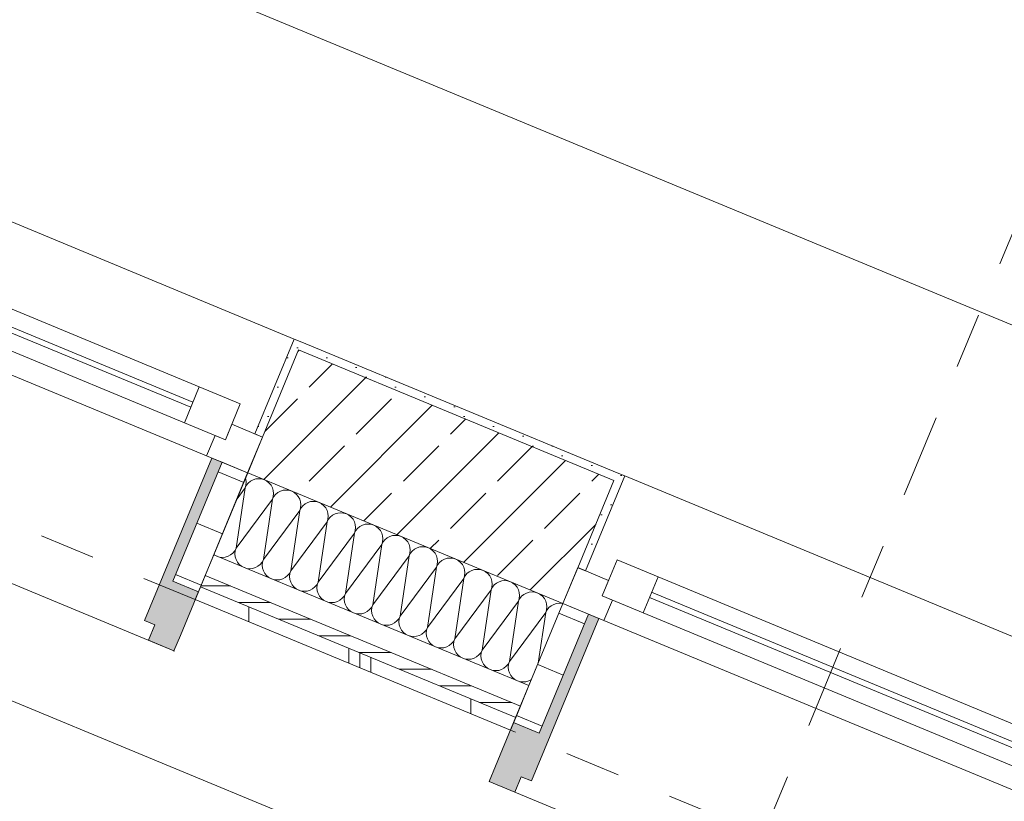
# Model space of a CAD drawing. Header units: metres. Extents: x -79 to 740, y -195 to 69.
# Tile 21 of 256: x -4.21 to -2.44, y -6.9 to -5.49. Entities that reach past the tile are written whole.
import ezdxf

# ---------------------------------------------------------------- set-up
doc = ezdxf.new("R2010")
doc.units = ezdxf.units.M
doc.header["$MEASUREMENT"] = 0
doc.linetypes.add('Schnittlinie', pattern=[0.3, 0.15, -0.075, 0, -0.075])
doc.linetypes.add('Strichlinie eng', pattern=[0.115, 0.075, -0.04])
for name, color, linetype in [('70 Entwässerung_Regenwasser', 7, 'Continuous'), ('95 Ausführungsplanung Bemaßung', 7, 'Continuous'), ('98 Schnitt Marker', 7, 'Continuous'), ('Neubau_10 Wand außen', 7, 'Continuous')]:
    doc.layers.add(name, color=color, linetype=linetype)
doc.styles.add('ERSTELLTER_STIL_2', font='ARIALN.TTF')
doc.dimstyles.new('ERSTELLTER_STIL__4', dxfattribs={"dimtxt": 0.125, "dimasz": 0.095143, "dimexe": 0.18, "dimexo": 0.0625, "dimgap": 0, "dimtad": 1, "dimzin": 0, "dimdsep": 46, "dimtxsty": 'ERSTELLTER_STIL_2', "dimblk": 'ARROWHEAD_6', "dimblk1": 'ARROWHEAD_6', "dimblk2": 'ARROWHEAD_6', "dimcen": 0.09, "dimse1": 1, "dimse2": 1, "dimclrd": 7, "dimclre": 7, "dimclrt": 7, "dimazin": 0, "dimtfac": 1, "dimtdec": 4, "dimtmove": 0, "dimatfit": 3, "dimfxl": 1, "dimtolj": 1, "dimtzin": 0, "dimarcsym": 0})
doc.dimstyles.new('ERSTELLTER_STIL__9', dxfattribs={"dimtxt": 0.175, "dimasz": 0.095143, "dimexe": 0.18, "dimexo": 0.0625, "dimgap": 0, "dimtad": 1, "dimzin": 0, "dimdsep": 46, "dimtxsty": 'ERSTELLTER_STIL_2', "dimblk": 'ARROWHEAD_6', "dimblk1": 'ARROWHEAD_6', "dimblk2": 'ARROWHEAD_6', "dimcen": 0.09, "dimse1": 1, "dimse2": 1, "dimclrd": 7, "dimclre": 7, "dimclrt": 7, "dimazin": 0, "dimtfac": 1, "dimtdec": 4, "dimtmove": 0, "dimatfit": 3, "dimfxl": 1, "dimtolj": 1, "dimtzin": 0, "dimarcsym": 0})
pattern_1 = [(45, (0, 0), (-0.01767767, 0.01767767), [0, -0.025])]
pattern_2 = [(0, (0, 0), (0, 0.1), [])]

# ---------------------------------------------------------------- blocks, each defined once
blk = doc.blocks.new('*X197')
at = {"layer": 'Neubau_10 Wand außen', "color": 8, "linetype": 'Continuous', "lineweight": 9}
for p, q in [((-3.8052, -6.3179), (-3.8059, -6.3157)), ((-3.7873, -6.3173), (-3.7923, -6.3188)), ((-3.7821, -6.3168), (-3.7873, -6.3173)), ((-3.7769, -6.3173), (-3.7821, -6.3168)), ((-3.7719, -6.3188), (-3.7769, -6.3173)), ((-3.8229, -6.442), (-3.8067, -6.3333)), ((-3.8212, -6.3528), (-3.8067, -6.3333)), ((-3.8067, -6.3333), (-3.8052, -6.3283)), ((-3.8043, -6.3287), (-3.8067, -6.3333)), ((-3.8047, -6.3231), (-3.8052, -6.3179)), ((-3.8052, -6.3283), (-3.8047, -6.3231)), ((-3.801, -6.3246), (-3.8043, -6.3287)), ((-3.7969, -6.3213), (-3.801, -6.3246)), ((-3.7923, -6.3188), (-3.7969, -6.3213)), ((-3.7673, -6.3213), (-3.7719, -6.3188)), ((-3.7633, -6.3246), (-3.7673, -6.3213)), ((-3.7599, -6.3287), (-3.7633, -6.3246)), ((-3.7575, -6.3333), (-3.7599, -6.3287)), ((-3.756, -6.3383), (-3.7575, -6.3333)), ((-3.7575, -6.3537), (-3.756, -6.3487)), ((-3.755, -6.3491), (-3.7575, -6.3537)), ((-3.7554, -6.3435), (-3.756, -6.3383)), ((-3.756, -6.3487), (-3.7554, -6.3435)), ((-3.7517, -6.345), (-3.755, -6.3491)), ((-3.7476, -6.3417), (-3.7517, -6.345)), ((-3.743, -6.3393), (-3.7476, -6.3417)), ((-3.738, -6.3377), (-3.743, -6.3393)), ((-3.7328, -6.3372), (-3.738, -6.3377)), ((-3.7276, -6.3377), (-3.7328, -6.3372)), ((-3.7226, -6.3393), (-3.7276, -6.3377)), ((-3.718, -6.3417), (-3.7226, -6.3393)), ((-3.714, -6.345), (-3.718, -6.3417)), ((-3.7107, -6.3491), (-3.714, -6.345)), ((-3.7082, -6.3537), (-3.7107, -6.3491)), ((-3.8229, -6.442), (-3.7575, -6.3537)), ((-3.7737, -6.4624), (-3.7575, -6.3537)), ((-3.7067, -6.3587), (-3.7082, -6.3537)), ((-3.7082, -6.3741), (-3.7067, -6.3691)), ((-3.7057, -6.3695), (-3.7082, -6.3741)), ((-3.7062, -6.3639), (-3.7067, -6.3587)), ((-3.7067, -6.3691), (-3.7062, -6.3639)), ((-3.7024, -6.3654), (-3.7057, -6.3695)), ((-3.6984, -6.3621), (-3.7024, -6.3654)), ((-3.6938, -6.3597), (-3.6984, -6.3621)), ((-3.6888, -6.3581), (-3.6938, -6.3597)), ((-3.6836, -6.3576), (-3.6888, -6.3581)), ((-3.6784, -6.3581), (-3.6836, -6.3576)), ((-3.6734, -6.3597), (-3.6784, -6.3581)), ((-3.6687, -6.3621), (-3.6734, -6.3597)), ((-3.6647, -6.3654), (-3.6687, -6.3621)), ((-3.6614, -6.3695), (-3.6647, -6.3654)), ((-3.6589, -6.3741), (-3.6614, -6.3695)), ((-3.7737, -6.4624), (-3.7082, -6.3741)), ((-3.7244, -6.4828), (-3.7082, -6.3741)), ((-3.6574, -6.3791), (-3.6589, -6.3741)), ((-3.6569, -6.3843), (-3.6574, -6.3791)), ((-3.6574, -6.3895), (-3.6569, -6.3843)), ((-3.6531, -6.3859), (-3.6565, -6.3899)), ((-3.6491, -6.3825), (-3.6531, -6.3859)), ((-3.6445, -6.3801), (-3.6491, -6.3825)), ((-3.6395, -6.3786), (-3.6445, -6.3801)), ((-3.6343, -6.378), (-3.6395, -6.3786)), ((-3.6291, -6.3786), (-3.6343, -6.378)), ((-3.6241, -6.3801), (-3.6291, -6.3786)), ((-3.6195, -6.3825), (-3.6241, -6.3801)), ((-3.6154, -6.3859), (-3.6195, -6.3825)), ((-3.6121, -6.3899), (-3.6154, -6.3859)), ((-3.7244, -6.4828), (-3.6589, -6.3945)), ((-3.6751, -6.5033), (-3.6589, -6.3945)), ((-3.6589, -6.3945), (-3.6574, -6.3895)), ((-3.6565, -6.3899), (-3.6589, -6.3945)), ((-3.6097, -6.3945), (-3.6121, -6.3899)), ((-3.6081, -6.3995), (-3.6097, -6.3945)), ((-3.6076, -6.4047), (-3.6081, -6.3995)), ((-3.6081, -6.4099), (-3.6076, -6.4047)), ((-3.6039, -6.4063), (-3.6072, -6.4103)), ((-3.5998, -6.4029), (-3.6039, -6.4063)), ((-3.5952, -6.4005), (-3.5998, -6.4029)), ((-3.5902, -6.399), (-3.5952, -6.4005)), ((-3.585, -6.3985), (-3.5902, -6.399)), ((-3.5798, -6.399), (-3.585, -6.3985)), ((-3.5748, -6.4005), (-3.5798, -6.399)), ((-3.5702, -6.4029), (-3.5748, -6.4005)), ((-3.5662, -6.4063), (-3.5702, -6.4029)), ((-3.5628, -6.4103), (-3.5662, -6.4063)), ((-3.6751, -6.5033), (-3.6097, -6.4149)), ((-3.6258, -6.5237), (-3.6097, -6.4149)), ((-3.6097, -6.4149), (-3.6081, -6.4099)), ((-3.6072, -6.4103), (-3.6097, -6.4149)), ((-3.5604, -6.4149), (-3.5628, -6.4103)), ((-3.5589, -6.4199), (-3.5604, -6.4149)), ((-3.5583, -6.4251), (-3.5589, -6.4199)), ((-3.5506, -6.4234), (-3.5546, -6.4267)), ((-3.5459, -6.4209), (-3.5506, -6.4234)), ((-3.5409, -6.4194), (-3.5459, -6.4209)), ((-3.5357, -6.4189), (-3.5409, -6.4194)), ((-3.5305, -6.4194), (-3.5357, -6.4189)), ((-3.5255, -6.4209), (-3.5305, -6.4194)), ((-3.5209, -6.4234), (-3.5255, -6.4209)), ((-3.5169, -6.4267), (-3.5209, -6.4234)), ((-3.6258, -6.5237), (-3.5604, -6.4353)), ((-3.5766, -6.5441), (-3.5604, -6.4353)), ((-3.5604, -6.4353), (-3.5589, -6.4303)), ((-3.5579, -6.4307), (-3.5604, -6.4353)), ((-3.5589, -6.4303), (-3.5583, -6.4251)), ((-3.5546, -6.4267), (-3.5579, -6.4307)), ((-3.5136, -6.4307), (-3.5169, -6.4267)), ((-3.5111, -6.4353), (-3.5136, -6.4307)), ((-3.5096, -6.4403), (-3.5111, -6.4353)), ((-3.5091, -6.4455), (-3.5096, -6.4403)), ((-3.4967, -6.4413), (-3.5013, -6.4438)), ((-3.4917, -6.4398), (-3.4967, -6.4413)), ((-3.4865, -6.4393), (-3.4917, -6.4398)), ((-3.4813, -6.4398), (-3.4865, -6.4393)), ((-3.4763, -6.4413), (-3.4813, -6.4398)), ((-3.4717, -6.4438), (-3.4763, -6.4413)), ((-3.8629, -6.4535), (-3.8624, -6.454)), ((-3.8624, -6.454), (-3.8578, -6.4565)), ((-3.8578, -6.4565), (-3.8528, -6.458)), ((-3.8528, -6.458), (-3.8476, -6.4585)), ((-3.8476, -6.4585), (-3.8424, -6.458)), ((-3.8424, -6.458), (-3.8374, -6.4565)), ((-3.8374, -6.4565), (-3.8327, -6.454)), ((-3.8327, -6.454), (-3.8287, -6.4507)), ((-3.8287, -6.4507), (-3.8254, -6.4466)), ((-3.8254, -6.4466), (-3.8229, -6.442)), ((-3.8244, -6.447), (-3.825, -6.4522)), ((-3.825, -6.4522), (-3.8244, -6.4574)), ((-3.8229, -6.442), (-3.8244, -6.447)), ((-3.8244, -6.4574), (-3.8229, -6.4624)), ((-3.5766, -6.5441), (-3.5111, -6.4557)), ((-3.5273, -6.5645), (-3.5111, -6.4557)), ((-3.5111, -6.4557), (-3.5096, -6.4507)), ((-3.5086, -6.4511), (-3.5111, -6.4557)), ((-3.5096, -6.4507), (-3.5091, -6.4455)), ((-3.5053, -6.4471), (-3.5086, -6.4511)), ((-3.5013, -6.4438), (-3.5053, -6.4471)), ((-3.4676, -6.4471), (-3.4717, -6.4438)), ((-3.4643, -6.4511), (-3.4676, -6.4471)), ((-3.4618, -6.4557), (-3.4643, -6.4511)), ((-3.4603, -6.4607), (-3.4618, -6.4557)), ((-3.4372, -6.4597), (-3.4424, -6.4602)), ((-3.432, -6.4602), (-3.4372, -6.4597)), ((-3.8229, -6.4624), (-3.8205, -6.467)), ((-3.8205, -6.467), (-3.8171, -6.4711)), ((-3.8171, -6.4711), (-3.8131, -6.4744)), ((-3.8131, -6.4744), (-3.8085, -6.4769)), ((-3.8085, -6.4769), (-3.8035, -6.4784)), ((-3.7931, -6.4784), (-3.7881, -6.4769)), ((-3.7881, -6.4769), (-3.7835, -6.4744)), ((-3.7835, -6.4744), (-3.7794, -6.4711)), ((-3.7794, -6.4711), (-3.7761, -6.467)), ((-3.7761, -6.467), (-3.7737, -6.4624)), ((-3.7752, -6.4674), (-3.7757, -6.4726)), ((-3.7757, -6.4726), (-3.7752, -6.4778)), ((-3.7737, -6.4624), (-3.7752, -6.4674)), ((-3.5273, -6.5645), (-3.4618, -6.4761)), ((-3.478, -6.5849), (-3.4618, -6.4761)), ((-3.4618, -6.4761), (-3.4603, -6.4711)), ((-3.4594, -6.4715), (-3.4618, -6.4761)), ((-3.4598, -6.4659), (-3.4603, -6.4607)), ((-3.4603, -6.4711), (-3.4598, -6.4659)), ((-3.456, -6.4675), (-3.4594, -6.4715)), ((-3.452, -6.4642), (-3.456, -6.4675)), ((-3.4474, -6.4617), (-3.452, -6.4642)), ((-3.4424, -6.4602), (-3.4474, -6.4617)), ((-3.427, -6.4617), (-3.432, -6.4602)), ((-3.4224, -6.4642), (-3.427, -6.4617)), ((-3.4183, -6.4675), (-3.4224, -6.4642)), ((-3.415, -6.4715), (-3.4183, -6.4675)), ((-3.4126, -6.4761), (-3.415, -6.4715)), ((-3.411, -6.4811), (-3.4126, -6.4761)), ((-3.8035, -6.4784), (-3.7983, -6.4789)), ((-3.7983, -6.4789), (-3.7931, -6.4784)), ((-3.7752, -6.4778), (-3.7737, -6.4828)), ((-3.7737, -6.4828), (-3.7712, -6.4875)), ((-3.7712, -6.4875), (-3.7679, -6.4915)), ((-3.7679, -6.4915), (-3.7638, -6.4948)), ((-3.7638, -6.4948), (-3.7592, -6.4973)), ((-3.7388, -6.4973), (-3.7342, -6.4948)), ((-3.7342, -6.4948), (-3.7302, -6.4915)), ((-3.7302, -6.4915), (-3.7268, -6.4875)), ((-3.7268, -6.4875), (-3.7244, -6.4828)), ((-3.7259, -6.4879), (-3.7264, -6.4931)), ((-3.7264, -6.4931), (-3.7259, -6.4983)), ((-3.7244, -6.4828), (-3.7259, -6.4879)), ((-3.4126, -6.4966), (-3.411, -6.4916)), ((-3.4101, -6.4919), (-3.4126, -6.4966)), ((-3.4105, -6.4864), (-3.411, -6.4811)), ((-3.411, -6.4916), (-3.4105, -6.4864)), ((-3.4068, -6.4879), (-3.4101, -6.4919)), ((-3.4027, -6.4846), (-3.4068, -6.4879)), ((-3.3981, -6.4821), (-3.4027, -6.4846)), ((-3.3931, -6.4806), (-3.3981, -6.4821)), ((-3.3879, -6.4801), (-3.3931, -6.4806)), ((-3.3827, -6.4806), (-3.3879, -6.4801)), ((-3.3777, -6.4821), (-3.3827, -6.4806)), ((-3.3731, -6.4846), (-3.3777, -6.4821)), ((-3.3691, -6.4879), (-3.3731, -6.4846)), ((-3.3657, -6.4919), (-3.3691, -6.4879)), ((-3.3633, -6.4966), (-3.3657, -6.4919)), ((-3.7592, -6.4973), (-3.7542, -6.4988)), ((-3.7542, -6.4988), (-3.749, -6.4993)), ((-3.749, -6.4993), (-3.7438, -6.4988)), ((-3.7438, -6.4988), (-3.7388, -6.4973)), ((-3.7259, -6.4983), (-3.7244, -6.5033)), ((-3.7244, -6.5033), (-3.7219, -6.5079)), ((-3.7219, -6.5079), (-3.7186, -6.5119)), ((-3.7186, -6.5119), (-3.7146, -6.5152)), ((-3.6849, -6.5152), (-3.6809, -6.5119)), ((-3.6809, -6.5119), (-3.6776, -6.5079)), ((-3.6776, -6.5079), (-3.6751, -6.5033)), ((-3.6766, -6.5083), (-3.6771, -6.5135)), ((-3.6751, -6.5033), (-3.6766, -6.5083)), ((-3.478, -6.5849), (-3.4126, -6.4966)), ((-3.4287, -6.6053), (-3.4126, -6.4966)), ((-3.3618, -6.5016), (-3.3633, -6.4966)), ((-3.3633, -6.517), (-3.3618, -6.512)), ((-3.3608, -6.5124), (-3.3633, -6.517)), ((-3.3613, -6.5068), (-3.3618, -6.5016)), ((-3.3618, -6.512), (-3.3613, -6.5068)), ((-3.3575, -6.5083), (-3.3608, -6.5124)), ((-3.3535, -6.505), (-3.3575, -6.5083)), ((-3.3489, -6.5025), (-3.3535, -6.505)), ((-3.3438, -6.501), (-3.3489, -6.5025)), ((-3.3386, -6.5005), (-3.3438, -6.501)), ((-3.3334, -6.501), (-3.3386, -6.5005)), ((-3.3284, -6.5025), (-3.3334, -6.501)), ((-3.3238, -6.505), (-3.3284, -6.5025)), ((-3.3198, -6.5083), (-3.3238, -6.505)), ((-3.3165, -6.5124), (-3.3198, -6.5083)), ((-3.314, -6.517), (-3.3165, -6.5124)), ((-3.7146, -6.5152), (-3.7099, -6.5177)), ((-3.7099, -6.5177), (-3.7049, -6.5192)), ((-3.7049, -6.5192), (-3.6997, -6.5197)), ((-3.6997, -6.5197), (-3.6945, -6.5192)), ((-3.6945, -6.5192), (-3.6895, -6.5177)), ((-3.6895, -6.5177), (-3.6849, -6.5152)), ((-3.6771, -6.5135), (-3.6766, -6.5187)), ((-3.6766, -6.5187), (-3.6751, -6.5237)), ((-3.6751, -6.5237), (-3.6726, -6.5283)), ((-3.6726, -6.5283), (-3.6693, -6.5323)), ((-3.6316, -6.5323), (-3.6283, -6.5283)), ((-3.6283, -6.5283), (-3.6258, -6.5237)), ((-3.6274, -6.5287), (-3.6279, -6.5339)), ((-3.6258, -6.5237), (-3.6274, -6.5287)), ((-3.4287, -6.6053), (-3.3633, -6.517)), ((-3.3795, -6.6257), (-3.3633, -6.517)), ((-3.3125, -6.522), (-3.314, -6.517)), ((-3.312, -6.5272), (-3.3125, -6.522)), ((-3.3125, -6.5324), (-3.312, -6.5272)), ((-3.3082, -6.5287), (-3.3115, -6.5328)), ((-3.3042, -6.5254), (-3.3082, -6.5287)), ((-3.2996, -6.5229), (-3.3042, -6.5254)), ((-3.2946, -6.5214), (-3.2996, -6.5229)), ((-3.2894, -6.5209), (-3.2946, -6.5214)), ((-3.2842, -6.5214), (-3.2894, -6.5209)), ((-3.2792, -6.5229), (-3.2842, -6.5214)), ((-3.2746, -6.5254), (-3.2792, -6.5229)), ((-3.2705, -6.5287), (-3.2746, -6.5254)), ((-3.2672, -6.5328), (-3.2705, -6.5287)), ((-3.6693, -6.5323), (-3.6653, -6.5356)), ((-3.6653, -6.5356), (-3.6607, -6.5381)), ((-3.6607, -6.5381), (-3.6557, -6.5396)), ((-3.6557, -6.5396), (-3.6505, -6.5401)), ((-3.6505, -6.5401), (-3.6453, -6.5396)), ((-3.6453, -6.5396), (-3.6403, -6.5381)), ((-3.6403, -6.5381), (-3.6357, -6.5356)), ((-3.6357, -6.5356), (-3.6316, -6.5323)), ((-3.6279, -6.5339), (-3.6274, -6.5391)), ((-3.6274, -6.5391), (-3.6258, -6.5441)), ((-3.6258, -6.5441), (-3.6234, -6.5487)), ((-3.579, -6.5487), (-3.5766, -6.5441)), ((-3.5766, -6.5441), (-3.5781, -6.5491)), ((-3.3795, -6.6257), (-3.314, -6.5374)), ((-3.3302, -6.6461), (-3.314, -6.5374)), ((-3.314, -6.5374), (-3.3125, -6.5324)), ((-3.3115, -6.5328), (-3.314, -6.5374)), ((-3.2647, -6.5374), (-3.2672, -6.5328)), ((-3.2632, -6.5424), (-3.2647, -6.5374)), ((-3.2627, -6.5476), (-3.2632, -6.5424)), ((-3.2632, -6.5528), (-3.2627, -6.5476)), ((-3.2549, -6.5458), (-3.259, -6.5491)), ((-3.2503, -6.5434), (-3.2549, -6.5458)), ((-3.2453, -6.5418), (-3.2503, -6.5434)), ((-3.2401, -6.5413), (-3.2453, -6.5418)), ((-3.2349, -6.5418), (-3.2401, -6.5413)), ((-3.234, -6.5421), (-3.2349, -6.5418)), ((-3.6234, -6.5487), (-3.6201, -6.5527)), ((-3.6201, -6.5527), (-3.616, -6.556)), ((-3.616, -6.556), (-3.6114, -6.5585)), ((-3.6114, -6.5585), (-3.6064, -6.56)), ((-3.6064, -6.56), (-3.6012, -6.5605)), ((-3.6012, -6.5605), (-3.596, -6.56)), ((-3.596, -6.56), (-3.591, -6.5585)), ((-3.591, -6.5585), (-3.5864, -6.556)), ((-3.5864, -6.556), (-3.5823, -6.5527)), ((-3.5823, -6.5527), (-3.579, -6.5487)), ((-3.5781, -6.5491), (-3.5786, -6.5543)), ((-3.5786, -6.5543), (-3.5781, -6.5595)), ((-3.5781, -6.5595), (-3.5766, -6.5645)), ((-3.5766, -6.5645), (-3.5741, -6.5691)), ((-3.5298, -6.5691), (-3.5273, -6.5645)), ((-3.5273, -6.5645), (-3.5288, -6.5695)), ((-3.3302, -6.6461), (-3.2647, -6.5578)), ((-3.2783, -6.6492), (-3.2647, -6.5578)), ((-3.2647, -6.5578), (-3.2632, -6.5528)), ((-3.2623, -6.5532), (-3.2647, -6.5578)), ((-3.259, -6.5491), (-3.2623, -6.5532)), ((-3.5741, -6.5691), (-3.5708, -6.5731)), ((-3.5708, -6.5731), (-3.5667, -6.5765)), ((-3.5667, -6.5765), (-3.5621, -6.5789)), ((-3.5621, -6.5789), (-3.5571, -6.5804)), ((-3.5571, -6.5804), (-3.5519, -6.5809)), ((-3.5519, -6.5809), (-3.5467, -6.5804)), ((-3.5467, -6.5804), (-3.5417, -6.5789)), ((-3.5417, -6.5789), (-3.5371, -6.5765)), ((-3.5371, -6.5765), (-3.5331, -6.5731)), ((-3.5331, -6.5731), (-3.5298, -6.5691)), ((-3.5288, -6.5695), (-3.5293, -6.5747)), ((-3.5293, -6.5747), (-3.5288, -6.5799)), ((-3.5288, -6.5799), (-3.5273, -6.5849)), ((-3.5273, -6.5849), (-3.5248, -6.5895)), ((-3.5248, -6.5895), (-3.5215, -6.5935)), ((-3.5215, -6.5935), (-3.5175, -6.5969)), ((-3.5175, -6.5969), (-3.5129, -6.5993)), ((-3.5129, -6.5993), (-3.5079, -6.6008)), ((-3.5079, -6.6008), (-3.5026, -6.6014)), ((-3.5026, -6.6014), (-3.4974, -6.6008)), ((-3.4974, -6.6008), (-3.4924, -6.5993)), ((-3.4924, -6.5993), (-3.4878, -6.5969)), ((-3.4878, -6.5969), (-3.4838, -6.5935)), ((-3.4838, -6.5935), (-3.4805, -6.5895)), ((-3.4805, -6.5895), (-3.478, -6.5849)), ((-3.4795, -6.5899), (-3.48, -6.5951)), ((-3.48, -6.5951), (-3.4795, -6.6003)), ((-3.478, -6.5849), (-3.4795, -6.5899)), ((-3.4795, -6.6003), (-3.478, -6.6053)), ((-3.478, -6.6053), (-3.4755, -6.6099)), ((-3.4755, -6.6099), (-3.4722, -6.614)), ((-3.4722, -6.614), (-3.4682, -6.6173)), ((-3.4682, -6.6173), (-3.4636, -6.6197)), ((-3.4432, -6.6197), (-3.4386, -6.6173)), ((-3.4386, -6.6173), (-3.4345, -6.614)), ((-3.4345, -6.614), (-3.4312, -6.6099)), ((-3.4312, -6.6099), (-3.4287, -6.6053)), ((-3.4303, -6.6103), (-3.4308, -6.6155)), ((-3.4308, -6.6155), (-3.4303, -6.6207)), ((-3.4287, -6.6053), (-3.4303, -6.6103)), ((-3.4636, -6.6197), (-3.4586, -6.6213)), ((-3.4586, -6.6213), (-3.4534, -6.6218)), ((-3.4534, -6.6218), (-3.4482, -6.6213)), ((-3.4482, -6.6213), (-3.4432, -6.6197)), ((-3.4303, -6.6207), (-3.4287, -6.6257)), ((-3.4287, -6.6257), (-3.4263, -6.6303)), ((-3.4263, -6.6303), (-3.423, -6.6344)), ((-3.423, -6.6344), (-3.4189, -6.6377)), ((-3.3893, -6.6377), (-3.3852, -6.6344)), ((-3.3852, -6.6344), (-3.3819, -6.6303)), ((-3.3819, -6.6303), (-3.3795, -6.6257)), ((-3.381, -6.6307), (-3.3815, -6.6359)), ((-3.3815, -6.6359), (-3.381, -6.6411)), ((-3.3795, -6.6257), (-3.381, -6.6307)), ((-3.4189, -6.6377), (-3.4143, -6.6401)), ((-3.4143, -6.6401), (-3.4093, -6.6417)), ((-3.4093, -6.6417), (-3.4041, -6.6422)), ((-3.4041, -6.6422), (-3.3989, -6.6417)), ((-3.3989, -6.6417), (-3.3939, -6.6401)), ((-3.3939, -6.6401), (-3.3893, -6.6377)), ((-3.381, -6.6411), (-3.3795, -6.6461)), ((-3.3795, -6.6461), (-3.377, -6.6507)), ((-3.377, -6.6507), (-3.3737, -6.6548)), ((-3.3737, -6.6548), (-3.3696, -6.6581)), ((-3.34, -6.6581), (-3.336, -6.6548)), ((-3.336, -6.6548), (-3.3327, -6.6507)), ((-3.3327, -6.6507), (-3.3302, -6.6461)), ((-3.3317, -6.6511), (-3.3322, -6.6563)), ((-3.3302, -6.6461), (-3.3317, -6.6511)), ((-3.3696, -6.6581), (-3.365, -6.6606)), ((-3.365, -6.6606), (-3.36, -6.6621)), ((-3.36, -6.6621), (-3.3548, -6.6626)), ((-3.3548, -6.6626), (-3.3496, -6.6621)), ((-3.3496, -6.6621), (-3.3446, -6.6606)), ((-3.3446, -6.6606), (-3.34, -6.6581)), ((-3.3322, -6.6563), (-3.3317, -6.6615)), ((-3.3317, -6.6615), (-3.3302, -6.6665)), ((-3.3302, -6.6665), (-3.3277, -6.6711)), ((-3.3277, -6.6711), (-3.3244, -6.6752)), ((-3.3244, -6.6752), (-3.3204, -6.6785)), ((-3.3204, -6.6785), (-3.3158, -6.681)), ((-3.3158, -6.681), (-3.3108, -6.6825)), ((-3.3108, -6.6825), (-3.3056, -6.683)), ((-3.3056, -6.683), (-3.3004, -6.6825)), ((-3.3004, -6.6825), (-3.2954, -6.681)), ((-3.2954, -6.681), (-3.2907, -6.6785)), ((-3.2907, -6.6785), (-3.2903, -6.6782))]:
    blk.add_line(p, q, dxfattribs=at)
blk = doc.blocks.new('1-Flügelfenster 27_7')
at = {"layer": 'Neubau_10 Wand außen', "linetype": 'Continuous', "lineweight": 0, "true_color": 0x000000}
for points in [[(-0.505, -0.387), (-0.505, -0.417), (-0.455, -0.417), (-0.455, -0.387), (-0.435, -0.387), (-0.435, -0.07), (-0.455, -0.07), (-0.455, -0.302), (-0.505, -0.302)], [(0.505, -0.387), (0.505, -0.302), (0.455, -0.302), (0.455, -0.07), (0.435, -0.07), (0.435, -0.387), (0.455, -0.387), (0.455, -0.417), (0.505, -0.417)]]:
    blk.add_hatch(color=18, dxfattribs=at).paths.add_polyline_path(points)
h = blk.add_hatch(dxfattribs=at)
h.set_pattern_fill('Holz_Schalung_liegend_10_5B', color=18, style=0, pattern_type=2)
h.set_pattern_definition(pattern_2)
h.paths.add_polyline_path([(-0.505, -0.07), (-0.505, -0.302), (-0.455, -0.302), (-0.455, -0.07)])
h = blk.add_hatch(dxfattribs=at)
h.set_pattern_fill('Holz_Schalung_liegend_10_5B', color=18, style=0, pattern_type=2)
h.set_pattern_definition(pattern_2)
h.paths.add_polyline_path([(0.505, -0.07), (0.455, -0.07), (0.455, -0.302), (0.505, -0.302)])
at = {"layer": 'Neubau_10 Wand außen', "color": 7, "linetype": 'Continuous', "lineweight": 13}
for p, q in [((-0.505, 0.185), (-0.49, 0.185)), ((-0.49, 0), (-0.49, 0.185)), ((0.505, 0.185), (0.49, 0.185)), ((0.49, 0), (0.49, 0.185)), ((-0.445, -0.03), (-0.445, 0.04)), ((-0.445, 0.04), (-0.365, 0.04)), ((-0.365, 0.04), (0.365, 0.04)), ((-0.365, 0.04), (-0.365, -0.03)), ((0.365, -0.03), (0.365, 0.04)), ((0.365, 0.04), (0.445, 0.04)), ((0.445, 0.04), (0.445, -0.03)), ((-0.505, 0), (-0.445, 0)), ((-0.505, -0.07), (-0.505, 0)), ((-0.505, -0.07), (-0.505, 0)), ((-0.445, 0), (-0.445, -0.03)), ((-0.365, 0.01), (0.365, 0.01)), ((0.445, -0.03), (0.445, 0)), ((0.445, 0), (0.505, 0)), ((0.505, -0.07), (0.505, 0)), ((0.505, -0.07), (0.505, 0)), ((0.365, 0), (-0.365, 0)), ((-0.445, -0.03), (-0.425, -0.03)), ((-0.365, -0.03), (-0.445, -0.03)), ((-0.425, -0.03), (-0.425, -0.07)), ((0.365, -0.03), (-0.365, -0.03)), ((0.445, -0.03), (0.365, -0.03)), ((0.425, -0.07), (0.425, -0.03)), ((0.425, -0.03), (0.445, -0.03)), ((-0.425, -0.07), (-0.505, -0.07)), ((-0.505, -0.23), (-0.505, -0.07)), ((0.425, -0.07), (-0.425, -0.07)), ((0.505, -0.07), (0.425, -0.07)), ((0.505, -0.23), (0.505, -0.07)), ((-0.505, -0.27), (-0.505, -0.23)), ((0.505, -0.27), (0.505, -0.23)), ((-0.505, -0.292), (-0.505, -0.27)), ((0.505, -0.292), (0.505, -0.27)), ((-0.505, -0.317), (-0.505, -0.292)), ((0.505, -0.317), (0.505, -0.292))]:
    blk.add_line(p, q, dxfattribs=at)
at = {"layer": 'Neubau_10 Wand außen', "color": 7, "linetype": 'Continuous', "lineweight": 9}
for p, q in [((-0.49, 0.185), (0.49, 0.185)), ((-0.455, -0.302), (-0.455, -0.07)), ((-0.455, -0.07), (-0.435, -0.07)), ((-0.435, -0.07), (-0.435, -0.387)), ((0.455, -0.07), (0.435, -0.07)), ((0.435, -0.07), (0.435, -0.387)), ((0.455, -0.302), (0.455, -0.07)), ((-0.505, -0.387), (-0.505, -0.302)), ((-0.505, -0.302), (-0.455, -0.302)), ((0.505, -0.302), (0.455, -0.302)), ((0.505, -0.387), (0.505, -0.302)), ((-0.505, -0.417), (-0.505, -0.387)), ((-0.435, -0.387), (-0.455, -0.387)), ((-0.455, -0.387), (-0.455, -0.417)), ((0.435, -0.387), (0.455, -0.387)), ((0.455, -0.387), (0.455, -0.417)), ((0.505, -0.417), (0.505, -0.387)), ((-0.455, -0.417), (-0.505, -0.417)), ((-0.505, -0.417), (0.505, -0.417)), ((0.455, -0.417), (0.505, -0.417))]:
    blk.add_line(p, q, dxfattribs=at)
at = {"layer": 'Neubau_10 Wand außen', "color": 7, "linetype": 'Strichlinie eng', "lineweight": 9}
blk.add_line((-0.505, -0.317), (0.505, -0.317), dxfattribs=at)
at = {"layer": 'Neubau_10 Wand außen', "color": 7, "linetype": 'Continuous', "lineweight": 9, "flags": 128}
for points in [[(-0.505, -0.07), (-0.455, -0.07), (-0.455, -0.302), (-0.505, -0.302)], [(0.505, -0.07), (0.455, -0.07), (0.455, -0.302), (0.505, -0.302)]]:
    blk.add_lwpolyline(points, close=True, dxfattribs=at)
at = {"layer": 'Neubau_10 Wand außen', "color": 7, "linetype": 'Continuous', "lineweight": 9}
for p in [(-0.505, -0.417), (0.505, -0.417)]:
    blk.add_point(p, dxfattribs=at)
blk = doc.blocks.new('*D660')
at = {"layer": '95 Ausführungsplanung Bemaßung', "color": 7, "linetype": 'Continuous', "lineweight": 9}
for p, q in [((-8.1158, -6.9947), (-8.0439, -6.8212)), ((-8.1492, -6.8792), (-8.0798, -6.908)), ((-8.0144, -6.8809), (-8.1453, -6.9351)), ((-8.0798, -6.908), (8.1315, -13.6229)), ((8.0955, -13.7097), (8.1674, -13.5362)), ((8.066, -13.65), (8.1969, -13.5958)), ((8.1315, -13.6229), (8.2009, -13.6517))]:
    blk.add_line(p, q, dxfattribs=at)
at = {"layer": '95 Ausführungsplanung Bemaßung', "color": 7, "lineweight": 9, "insert": (-0.2449, -10.1595), "char_height": 0.175, "attachment_point": 7, "rotation": 337.5, "style": 'ERSTELLTER_STIL_2'}
blk.add_mtext('\\A1;{\\pql;\\fArial Narrow|b0|i0|c0|p0;\\W1.000000;17,54\\fArial Narrow|b0|i0|c0|p0;\\W1.000000;\\A1{\\H.66x;\\S5^  ;}}', dxfattribs=at)
blk = doc.blocks.new('ARROWHEAD_6')
at = {"color": 0, "linetype": 'Continuous', "lineweight": 0}
for p, q in [((-0.5, -0.5), (0.5, 0.5)), ((0, 0), (-1, 0))]:
    blk.add_line(p, q, dxfattribs=at)
blk = doc.blocks.new('*D663')
at = {"layer": '95 Ausführungsplanung Bemaßung', "color": 7, "linetype": 'Continuous', "lineweight": 9}
for p, q in [((-7.5455, -6.2634), (-5.2681, -7.2067)), ((-5.3041, -7.2934), (-5.2322, -7.12)), ((-5.2027, -7.1796), (-5.3336, -7.2338)), ((-5.2681, -7.2067), (-4.335, -7.5932)), ((-4.2696, -7.5661), (-4.4004, -7.6203))]:
    blk.add_line(p, q, dxfattribs=at)
at = {"layer": '95 Ausführungsplanung Bemaßung', "color": 7, "lineweight": 9, "char_height": 0.175, "attachment_point": 7, "rotation": 337.5, "style": 'ERSTELLTER_STIL_2'}
for s, insert in [('\\A1;{\\pql;\\fArial Narrow|b0|i0|c0|p0;\\W1.000000;1,01}', (-4.9704, -7.2922)), ('\\A1;{\\pql;\\fArial Narrow|b0|i0|c0|p0;\\W1.000000;2,51}', (-5.0641, -7.5185))]:
    blk.add_mtext(s, dxfattribs=dict(at, insert=insert))
blk = doc.blocks.new('*D664')
at = {"layer": '95 Ausführungsplanung Bemaßung', "color": 7, "linetype": 'Continuous', "lineweight": 9}
for p, q in [((-5.2681, -7.2067), (-4.335, -7.5932)), ((-4.371, -7.68), (-4.2991, -7.5065)), ((-4.2696, -7.5661), (-4.4004, -7.6203)), ((-4.335, -7.5932), (-3.7668, -7.8286)), ((-3.8028, -7.9153), (-3.7309, -7.7418)), ((-3.7014, -7.8015), (-3.8323, -7.8557)), ((-3.7668, -7.8286), (-2.8337, -8.2151))]:
    blk.add_line(p, q, dxfattribs=at)
at = {"layer": '95 Ausführungsplanung Bemaßung', "color": 7, "lineweight": 9, "insert": (-4.1793, -7.6293), "char_height": 0.175, "attachment_point": 7, "rotation": 337.5, "style": 'ERSTELLTER_STIL_2'}
blk.add_mtext('\\A1;{\\pql;\\fArial Narrow|b0|i0|c0|p0;\\W1.000000;61\\fArial Narrow|b0|i0|c0|p0;\\W1.000000;\\A1{\\H.66x;\\S5^  ;}}', dxfattribs=at)
blk = doc.blocks.new('*D665')
at = {"layer": '95 Ausführungsplanung Bemaßung', "color": 7, "linetype": 'Continuous', "lineweight": 9}
for p, q in [((-3.7014, -7.8015), (-3.8323, -7.8557)), ((-3.7668, -7.8286), (-2.8337, -8.2151)), ((-2.8696, -8.3018), (-2.7978, -8.1283)), ((-2.7683, -8.188), (-2.8991, -8.2422)), ((-2.8337, -8.2151), (-2.2655, -8.4504))]:
    blk.add_line(p, q, dxfattribs=at)
at = {"layer": '95 Ausführungsplanung Bemaßung', "color": 7, "lineweight": 9, "char_height": 0.175, "attachment_point": 7, "rotation": 337.5, "style": 'ERSTELLTER_STIL_2'}
for s, insert in [('\\A1;{\\pql;\\fArial Narrow|b0|i0|c0|p0;\\W1.000000;1,01}', (-3.469, -7.914)), ('\\A1;{\\pql;\\fArial Narrow|b0|i0|c0|p0;\\W1.000000;2,51}', (-3.5628, -8.1404))]:
    blk.add_mtext(s, dxfattribs=dict(at, insert=insert))
blk = doc.blocks.new('*D679')
at = {"layer": '95 Ausführungsplanung Bemaßung', "color": 7, "linetype": 'Continuous', "lineweight": 9}
for p, q in [((-7.9627, -6.6252), (-7.8908, -6.4517)), ((-7.9962, -6.5097), (-7.9268, -6.5384)), ((-7.8613, -6.5113), (-7.9922, -6.5655)), ((-7.9268, -6.5384), (-7.6986, -6.6329)), ((-7.7345, -6.7197), (-7.6626, -6.5462)), ((-7.6331, -6.6058), (-7.764, -6.66)), ((-7.6986, -6.6329), (8.0563, -13.1588))]:
    blk.add_line(p, q, dxfattribs=at)
at = {"layer": '95 Ausführungsplanung Bemaßung', "color": 7, "lineweight": 9, "insert": (-8.2395, -6.3794), "char_height": 0.175, "attachment_point": 7, "rotation": 337.5, "style": 'ERSTELLTER_STIL_2'}
blk.add_mtext('\\A1;{\\pql;\\fArial Narrow|b0|i0|c0|p0;\\W1.000000;24\\fArial Narrow|b0|i0|c0|p0;\\W1.000000;\\A1{\\H.66x;\\S5^  ;}}', dxfattribs=at)
blk = doc.blocks.new('*D680')
at = {"layer": '95 Ausführungsplanung Bemaßung', "color": 7, "linetype": 'Continuous', "lineweight": 9}
for p, q in [((-7.6331, -6.6058), (-7.764, -6.66)), ((-7.6986, -6.6329), (8.0563, -13.1588)), ((8.0204, -13.2456), (8.0923, -13.0721)), ((8.1218, -13.1317), (7.9909, -13.1859))]:
    blk.add_line(p, q, dxfattribs=at)
at = {"layer": '95 Ausführungsplanung Bemaßung', "color": 7, "lineweight": 9, "char_height": 0.175, "attachment_point": 7, "rotation": 337.5, "style": 'ERSTELLTER_STIL_2'}
for s, insert in [('\\A1;{\\pql;\\fArial Narrow|b0|i0|c0|p0;\\W1.000000;17,05\\fArial Narrow|b0|i0|c0|p0;\\W1.000000;\\A1{\\H.66x;\\S5^  ;}}', (-0.0919, -9.7899)), ('\\A1;{\\pql;\\fArial Narrow|b0|i0|c0|p0;\\W1.000000;24\\fArial Narrow|b0|i0|c0|p0;\\W1.000000;\\A1{\\H.66x;\\S5^  ;}}', (7.7436, -12.9998))]:
    blk.add_mtext(s, dxfattribs=dict(at, insert=insert))
blk = doc.blocks.new('*D700')
at = {"layer": '95 Ausführungsplanung Bemaßung', "color": 7, "linetype": 'Continuous', "lineweight": 9}
for p, q in [((-8.9035, -4.1933), (-8.8117, -3.9715)), ((-8.9306, -4.1278), (-8.8764, -4.2587)), ((-8.8168, -4.2292), (-8.9903, -4.1573)), ((-8.998, -4.4215), (-8.9035, -4.1933)), ((-9.0251, -4.356), (-8.9709, -4.4869)), ((-8.9113, -4.4574), (-9.0848, -4.3855)), ((-9.0268, -4.4909), (-8.998, -4.4215))]:
    blk.add_line(p, q, dxfattribs=at)
at = {"layer": '95 Ausführungsplanung Bemaßung', "color": 7, "lineweight": 9, "insert": (-9.1571, -4.7342), "char_height": 0.175, "attachment_point": 7, "rotation": 67.5, "style": 'ERSTELLTER_STIL_2'}
blk.add_mtext('\\A1;{\\pql;\\fArial Narrow|b0|i0|c0|p0;\\W1.000000;24\\fArial Narrow|b0|i0|c0|p0;\\W1.000000;\\A1{\\H.66x;\\S5^  ;}}', dxfattribs=at)
blk = doc.blocks.new('*D701')
at = {"layer": '95 Ausführungsplanung Bemaßung', "color": 7, "linetype": 'Continuous', "lineweight": 9}
for p, q in [((-8.8117, -3.9715), (-4.9225, 5.4179)), ((-8.8388, -3.9061), (-8.7846, -4.037)), ((-8.7249, -4.0075), (-8.8984, -3.9356)), ((-8.9035, -4.1933), (-8.8117, -3.9715)), ((-8.9306, -4.1278), (-8.8764, -4.2587))]:
    blk.add_line(p, q, dxfattribs=at)
blk = doc.blocks.new('*D702')
at = {"layer": '95 Ausführungsplanung Bemaßung', "color": 7, "linetype": 'Continuous', "lineweight": 9}
for p, q in [((-4.9225, 5.4179), (-4.8375, 5.623)), ((-4.9496, 5.4833), (-4.8954, 5.3524)), ((-8.8117, -3.9715), (-4.9225, 5.4179)), ((-8.8388, -3.9061), (-8.7846, -4.037))]:
    blk.add_line(p, q, dxfattribs=at)
at = {"layer": '95 Ausführungsplanung Bemaßung', "color": 7, "lineweight": 9, "char_height": 0.175, "attachment_point": 7, "rotation": 67.5, "style": 'ERSTELLTER_STIL_2'}
for s, insert in [('\\A1;{\\pql;\\fArial Narrow|b0|i0|c0|p0;\\W1.000000;22}', (-5.0602, 5.1768)), ('\\A1;{\\pql;\\fArial Narrow|b0|i0|c0|p0;\\W1.000000;10,16\\fArial Narrow|b0|i0|c0|p0;\\W1.000000;\\A1{\\H.66x;\\S5^  ;}}', (-6.973, 0.4524)), ('\\A1;{\\pql;\\fArial Narrow|b0|i0|c0|p0;\\W1.000000;24}', (-8.8249, -3.9119))]:
    blk.add_mtext(s, dxfattribs=dict(at, insert=insert))
blk = doc.blocks.new('*D713')
at = {"layer": '95 Ausführungsplanung Bemaßung', "color": 7, "linetype": 'Continuous', "lineweight": 9}
for p, q in [((-8.534, -4.3463), (-8.4421, -4.1246)), ((-8.5611, -4.2809), (-8.5069, -4.4118)), ((-8.4472, -4.3823), (-8.6207, -4.3104)), ((-8.6285, -4.5745), (-8.534, -4.3463)), ((-8.6556, -4.5091), (-8.6014, -4.64)), ((-8.5418, -4.6105), (-8.7152, -4.5386)), ((-8.6572, -4.6439), (-8.6285, -4.5745))]:
    blk.add_line(p, q, dxfattribs=at)
at = {"layer": '95 Ausführungsplanung Bemaßung', "color": 7, "lineweight": 9, "insert": (-8.7876, -4.8872), "char_height": 0.175, "attachment_point": 7, "rotation": 67.5, "style": 'ERSTELLTER_STIL_2'}
blk.add_mtext('\\A1;{\\pql;\\fArial Narrow|b0|i0|c0|p0;\\W1.000000;24\\fArial Narrow|b0|i0|c0|p0;\\W1.000000;\\A1{\\H.66x;\\S5^  ;}}', dxfattribs=at)
blk = doc.blocks.new('*D714')
at = {"layer": '95 Ausführungsplanung Bemaßung', "color": 7, "linetype": 'Continuous', "lineweight": 9}
for p, q in [((-8.4692, -4.0592), (-8.415, -4.19)), ((-8.534, -4.3463), (-8.4421, -4.1246)), ((-8.5611, -4.2809), (-8.5069, -4.4118))]:
    blk.add_line(p, q, dxfattribs=at)
blk = doc.blocks.new('*D715')
at = {"layer": '95 Ausführungsplanung Bemaßung', "color": 7, "linetype": 'Continuous', "lineweight": 9}
for p, q in [((-7.4647, -1.634), (-7.4105, -1.7648)), ((-8.4421, -4.1246), (-7.4376, -1.6994)), ((-8.4692, -4.0592), (-8.415, -4.19)), ((-8.3554, -4.1605), (-8.5289, -4.0887)), ((-8.534, -4.3463), (-8.4421, -4.1246))]:
    blk.add_line(p, q, dxfattribs=at)
at = {"layer": '95 Ausführungsplanung Bemaßung', "color": 7, "lineweight": 9, "char_height": 0.175, "attachment_point": 7, "rotation": 67.5, "style": 'ERSTELLTER_STIL_2'}
for s, insert in [('\\A1;{\\pql;\\fArial Narrow|b0|i0|c0|p0;\\W1.000000;2,62\\fArial Narrow|b0|i0|c0|p0;\\W1.000000;\\A1{\\H.66x;\\S5^  ;}}', (-8.0243, -3.1307)), ('\\A1;{\\pql;\\fArial Narrow|b0|i0|c0|p0;\\W1.000000;24}', (-8.4553, -4.0649))]:
    blk.add_mtext(s, dxfattribs=dict(at, insert=insert))
blk = doc.blocks.new('*D816')
at = {"layer": '95 Ausführungsplanung Bemaßung', "color": 7, "linetype": 'Continuous', "lineweight": 9}
for p, q in [((-5.2883, -4.7992), (-5.4191, -4.8534)), ((-5.3537, -4.8263), (-5.132, -4.9181)), ((-5.1679, -5.0048), (-5.096, -4.8314)), ((-5.0665, -4.891), (-5.1974, -4.9452)), ((-5.132, -4.9181), (1.2289, -7.5529))]:
    blk.add_line(p, q, dxfattribs=at)
blk = doc.blocks.new('*D817')
at = {"layer": '95 Ausführungsplanung Bemaßung', "color": 7, "linetype": 'Continuous', "lineweight": 9}
for p, q in [((-5.0665, -4.891), (-5.1974, -4.9452)), ((-5.132, -4.9181), (1.2289, -7.5529)), ((1.2944, -7.5258), (1.1635, -7.58)), ((1.2289, -7.5529), (1.4507, -7.6447))]:
    blk.add_line(p, q, dxfattribs=at)
at = {"layer": '95 Ausführungsplanung Bemaßung', "color": 7, "lineweight": 9, "char_height": 0.125, "attachment_point": 7, "rotation": 337.5, "style": 'ERSTELLTER_STIL_2'}
for s, insert in [('\\A1;{\\pql;\\fArial Narrow|b0|i0|c0|p0;\\W1.000000;6,88\\fArial Narrow|b0|i0|c0|p0;\\W1.000000;\\A1{\\H.66x;\\S5^  ;}}', (-2.1077, -6.1752)), ('\\A1;{\\pql;\\fArial Narrow|b0|i0|c0|p0;\\W1.000000;24}', (1.0435, -7.449))]:
    blk.add_mtext(s, dxfattribs=dict(at, insert=insert))
blk = doc.blocks.new('*D818')
at = {"layer": '95 Ausführungsplanung Bemaßung', "color": 7, "linetype": 'Continuous', "lineweight": 9}
for p, q in [((-5.132, -4.9181), (1.2289, -7.5529)), ((1.193, -7.6396), (1.2649, -7.4661)), ((1.2944, -7.5258), (1.1635, -7.58)), ((1.2289, -7.5529), (1.4507, -7.6447)), ((1.4147, -7.7315), (1.4866, -7.558)), ((1.5161, -7.6176), (1.3853, -7.6718)), ((1.4507, -7.6447), (7.8116, -10.2795))]:
    blk.add_line(p, q, dxfattribs=at)

msp = doc.modelspace()

# ---------------------------------------------------------------- hatches: boundary and pattern name
at = {"layer": 'Neubau_10 Wand außen', "linetype": 'Continuous', "lineweight": 0, "true_color": 0x000000}
h = msp.add_hatch(dxfattribs=at)
h.set_pattern_fill('Gips_0001', color=18, style=0, pattern_type=2)
h.set_pattern_definition(pattern_1)
h.paths.add_polyline_path([(-3.7183, -6.0651), (-3.7891, -6.236), (-3.7752, -6.2417), (-3.7102, -6.0846), (-3.7044, -6.0708)])
h = msp.add_hatch(dxfattribs=at)
h.set_pattern_fill('Beton_Stahlbeton_0001', color=18, style=0, pattern_type=2)
h.set_pattern_definition([(45, (0, 0), (-0.0848528, 0.0848528), []), (45, (-0.04243, 0.04243), (-0.0848528, 0.0848528), [0.09, -0.03])])
h.paths.add_polyline_path([(-3.7752, -6.2417), (-3.802, -6.3064), (-3.2338, -6.5417), (-3.207, -6.4771), (-3.142, -6.32), (-3.7102, -6.0846)])
h = msp.add_hatch(dxfattribs=at)
h.set_pattern_fill('Gips_0001', color=18, style=0, pattern_type=2)
h.set_pattern_definition(pattern_1)
h.paths.add_polyline_path([(-3.7044, -6.0708), (-3.7102, -6.0846), (-3.142, -6.32), (-3.1362, -6.3061)])
h = msp.add_hatch(dxfattribs=at)
h.set_pattern_fill('Gips_0001', color=18, style=0, pattern_type=2)
h.set_pattern_definition(pattern_1)
h.paths.add_polyline_path([(-3.1362, -6.3061), (-3.142, -6.32), (-3.207, -6.4771), (-3.1932, -6.4828), (-3.1224, -6.3119)])
h = msp.add_hatch(dxfattribs=at)
h.set_pattern_fill('Holzwerkstoff_Sperrholz__D2', color=18, style=0, pattern_type=2)
h.set_pattern_definition([(0, (0, 0), (0, 0.03), [])])
h.paths.add_polyline_path([(-3.887, -6.5115), (-3.3188, -6.7468), (-3.3103, -6.7265), (-3.8785, -6.4912)])
h = msp.add_hatch(dxfattribs=at)
h.set_pattern_fill('Metall_Zinkblech_0001', color=18, style=0, pattern_type=2)
h.set_pattern_definition([(90, (0.02, 0), (-0.4, 0), []), (90, (0, 0), (-0.4, 0), []), (90, (-0.02, 0), (-0.4, 0), []), (90, (0.2, 1), (-0.2, 0), [])])
h.paths.add_polyline_path([(-3.8965, -6.5346), (-3.3283, -6.7699), (-3.3188, -6.7468), (-3.887, -6.5115)])

# ---------------------------------------------------------------- linework, layer by layer
at = {"layer": '70 Entwässerung_Regenwasser', "color": 140, "linetype": 'Continuous', "lineweight": 18, "true_color": 0x00a8ff}
msp.add_line((-6.013, -5.9772), (8.4218, -11.9562), dxfattribs=at)
at = {"layer": '98 Schnitt Marker', "color": 7, "linetype": 'Schnittlinie', "lineweight": 9}
msp.add_lwpolyline([(-4.8577, -11.7502), (13.1391, 31.6887)], dxfattribs=at)
at = {"layer": 'Neubau_10 Wand außen', "color": 7, "linetype": 'Continuous', "lineweight": 13}
for p, q in [((-3.7891, -6.236), (-3.7183, -6.0651)), ((-3.7044, -6.0708), (-3.7183, -6.0651)), ((-3.7102, -6.0846), (-3.7752, -6.2417)), ((-3.142, -6.32), (-3.7102, -6.0846)), ((-3.802, -6.3064), (-3.7752, -6.2417)), ((-3.7752, -6.2417), (-3.7891, -6.236)), ((-3.8632, -6.4542), (-3.802, -6.3064)), ((-3.802, -6.3064), (-3.2338, -6.5417)), ((-3.1932, -6.4828), (-3.1224, -6.3119)), ((-3.1362, -6.3061), (-3.1224, -6.3119)), ((-3.142, -6.32), (-3.207, -6.4771)), ((-3.8785, -6.4912), (-3.8632, -6.4542)), ((-3.8632, -6.4542), (-3.295, -6.6896)), ((-3.2338, -6.5417), (-3.207, -6.4771)), ((-3.207, -6.4771), (-3.1932, -6.4828)), ((-3.887, -6.5115), (-3.8785, -6.4912)), ((-3.8785, -6.4912), (-3.3103, -6.7265)), ((-3.8965, -6.5346), (-3.887, -6.5115)), ((-3.887, -6.5115), (-3.3188, -6.7468)), ((-3.295, -6.6896), (-3.2338, -6.5417)), ((-3.3103, -6.7265), (-3.295, -6.6896)), ((-3.3188, -6.7468), (-3.3103, -6.7265)), ((-3.3283, -6.7699), (-3.3188, -6.7468))]:
    msp.add_line(p, q, dxfattribs=at)
at = {"layer": 'Neubau_10 Wand außen', "color": 7, "linetype": 'Continuous', "lineweight": 13, "flags": 128}
for points in [[(-3.1362, -6.3061), (-3.7044, -6.0708)], [(-3.8965, -6.5346), (-3.3283, -6.7699)]]:
    msp.add_lwpolyline(points, dxfattribs=at)

# ---------------------------------------------------------------- block references
at = {"layer": 'Neubau_10 Wand außen', "color": 7, "linetype": 'Continuous', "lineweight": 9, "xscale": -1, "rotation": 337.4999999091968}
for p in [(-4.2418, -6.0485), (-2.7405, -6.6703)]:
    msp.add_blockref('1-Flügelfenster 27_7', p, dxfattribs=at)
at = {"layer": 'Neubau_10 Wand außen', "color": 7, "lineweight": 9}
msp.add_blockref('*X197', (0, 0), dxfattribs=at)

# ---------------------------------------------------------------- dimensions: what is measured, and where the dimension line sits
at = {"layer": '95 Ausführungsplanung Bemaßung', "color": 7, "linetype": 'Continuous', "lineweight": 9}
for base, p1, p2, angle, dimstyle, picture, middle, turn in [((-4.9225, 5.4179), (1.1388, -8.0932), (-3.2596, 4.7291), 67.5, 'ERSTELLTER_STIL__9', '*D702', (-6.8892, 0.99), 67.5), ((-8.8117, -3.9715), (1.047, -8.3149), (1.1388, -8.0932), 67.5, 'ERSTELLTER_STIL__9', '*D701', (-8.8547, -3.7553), 67.5), ((-5.132, -4.9181), (-3.5861, -0.559), (-3.3032, -0.503), 337.5, 'ERSTELLTER_STIL__4', '*D816', (-5.4273, -4.7011), 337.5), ((1.2289, -7.5529), (-3.3032, -0.503), (3.0118, -3.2487), 337.5, 'ERSTELLTER_STIL__4', '*D817', (-1.7677, -6.2169), 337.5), ((-7.4376, -1.6994), (1.1388, -8.0932), (-4.4148, -2.9515), 67.5, 'ERSTELLTER_STIL__9', '*D715', (-7.9659, -2.6547), 67.5), ((1.4507, -7.6447), (3.0118, -3.2487), (3.2335, -3.3405), 337.5, 'ERSTELLTER_STIL__4', '*D818', (1.1553, -7.4277), 337.5), ((-8.9035, -4.1933), (-7.3352, -5.1102), (1.047, -8.3149), 67.5, 'ERSTELLTER_STIL__9', '*D700', (-9.104, -4.357), 67.5), ((-8.4421, -4.1246), (1.047, -8.3149), (1.1388, -8.0932), 67.5, 'ERSTELLTER_STIL__9', '*D714', (-8.4852, -3.9084), 67.5), ((-8.534, -4.3463), (-7.3352, -5.1102), (1.047, -8.3149), 67.5, 'ERSTELLTER_STIL__9', '*D713', (-8.7344, -4.5101), 67.5), ((-7.6986, -6.6329), (-7.3352, -5.1102), (-6.9206, -4.7548), 337.5, 'ERSTELLTER_STIL__9', '*D679', (-7.8623, -6.4325), 337.5), ((8.0563, -13.1588), (-6.9206, -4.7548), (8.8343, -11.2807), 337.5, 'ERSTELLTER_STIL__9', '*D680', (0.4457, -9.8738), 337.5), ((8.1315, -13.6229), (-7.3352, -5.1102), (8.8761, -11.8252), 337.5, 'ERSTELLTER_STIL__9', '*D660', (0.2926, -10.2434), 337.5), ((-4.335, -7.5932), (-4.8296, -6.1481), (-3.8965, -6.5346), 337.5, 'ERSTELLTER_STIL__9', '*D663', (-4.7276, -7.298), 337.5), ((-3.76684, -7.82857), (-3.89652, -6.53458), (-3.23381, -6.54173), 337.5, 'ERSTELLTER_STIL__9', '*D664', (-3.80179, -7.68149), 337.5), ((-2.8337, -8.2151), (-3.2338, -6.5417), (-2.3007, -6.9282), 337.5, 'ERSTELLTER_STIL__9', '*D665', (-3.2263, -7.9199), 337.5)]:
    dim = msp.add_linear_dim(base=base, p1=p1, p2=p2, angle=angle, dimstyle=dimstyle, dxfattribs=at)
    dim.commit()
    dim.dimension.update_dxf_attribs({"geometry": picture, "text_midpoint": middle, "dimtype": 160, "text_rotation": turn})

doc.saveas('drawing.dxf')
